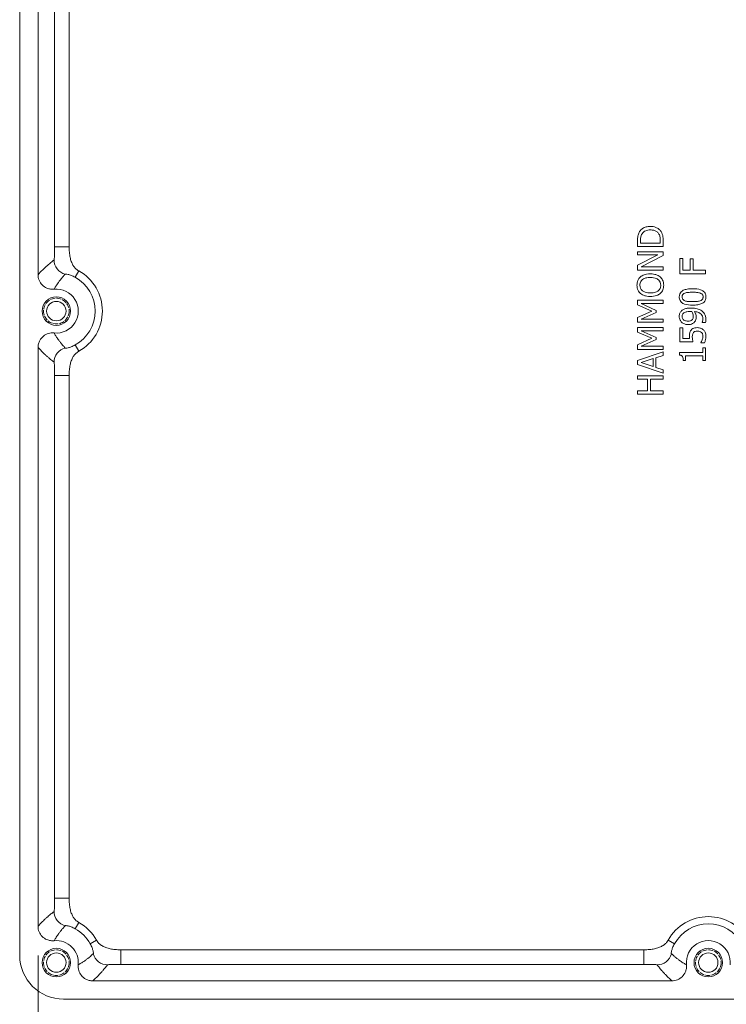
# Model space of a CAD drawing. Header units: millimetres. Extents: x 36 to 1079, y 38 to 827.
# Tile 4 of 11: x 501 to 598, y 284 to 418. Entities that reach past the tile are written whole.
import ezdxf

# ---------------------------------------------------------------- set-up
doc = ezdxf.new("R2010")
doc.units = ezdxf.units.MM
doc.header["$LTSCALE"] = 4
doc.linetypes.add('DASHED', pattern=[0.2067, 0.1654, -0.0413])
for name, color, linetype, lineweight in [('Dimension (ANSI)', 7, 'Continuous', 9), ('Hidden Narrow (ANSI)', 7, 'DASHED', 9), ('Visible (ANSI)', 7, 'Continuous', 9), ('Visible Narrow (ANSI)', 7, 'Continuous', 9)]:
    doc.layers.add(name, color=color, linetype=linetype, lineweight=lineweight)
doc.styles.add('Note Text (ANSI)', font='arial.ttf')
doc.dimstyles.new('Default - mm (ANSI)', dxfattribs={"dimscale": 4, "dimtxt": 2, "dimasz": 2, "dimexe": 3.175, "dimexo": 1, "dimgap": 0.8, "dimtad": 0, "dimtih": 1, "dimtoh": 1, "dimrnd": 1e-08, "dimzin": 4, "dimdsep": 46, "dimtxsty": 'Note Text (ANSI)', "dimblk": 'Filled-1', "dimcen": 0.09, "dimdle": 10, "dimclrd": 256, "dimclre": 256, "dimclrt": 256, "dimadec": 1, "dimazin": 0, "dimtfac": 1.524, "dimtofl": 0, "dimtmove": 0, "dimatfit": 3, "dimfxl": 0, "dimtolj": 1, "dimtzin": 0, "dimlwd": -1, "dimlwe": -1, "dimarcsym": 0})

# ---------------------------------------------------------------- blocks, each defined once
blk = doc.blocks.new('Filled-1')
at = {"color": 0}
for p, q in [((0, 0), (-1, 0.15)), ((-1, 0.15), (-1, -0.15)), ((-1, 0), (0, 0)), ((-1, -0.15), (0, 0))]:
    blk.add_line(p, q, dxfattribs=at)
at = {"color": 0, "flags": 128}
blk.add_lwpolyline([(-1, -0.15), (0, 0), (-1, 0.15), (-1, -0.15)], dxfattribs=at)
at = {"color": 0}
blk.add_solid([(-1, -0.15), (0, 0), (-1, 0.15), (-1, -0.15)], dxfattribs=at)
blk = doc.blocks.new('*D24')
at = {"layer": 'Defpoints', "color": 0, "transparency": 16777216}
for p in [(503.81, 294.29), (686.8, 294.29), (686.8, 264.01)]:
    blk.add_point(p, dxfattribs=at)
at = {"layer": 'Dimension (ANSI)', "transparency": 16777216}
for p, q in [((503.81, 290.29), (503.81, 251.31)), ((686.8, 290.29), (686.8, 251.31)), ((511.81, 264.01), (574.24, 264.01)), ((678.8, 264.01), (617.39, 264.01))]:
    blk.add_line(p, q, dxfattribs=at)
at = {"layer": 'Dimension (ANSI)', "transparency": 16777216, "xscale": 8, "yscale": 8, "zscale": 8, "rotation": 180}
blk.add_blockref('Filled-1', (503.81, 264.01), dxfattribs=at)
at = {"layer": 'Dimension (ANSI)', "transparency": 16777216, "xscale": 8, "yscale": 8, "zscale": 8}
blk.add_blockref('Filled-1', (686.8, 264.01), dxfattribs=at)
at = {"layer": 'Dimension (ANSI)', "transparency": 16777216, "insert": (595.82, 264.01), "char_height": 8, "attachment_point": 5, "style": 'Note Text (ANSI)'}
blk.add_mtext('\\A1; 183.00\\P[7.205]', dxfattribs=at)

msp = doc.modelspace()

# ---------------------------------------------------------------- linework, layer by layer
at = {"layer": 'Hidden Narrow (ANSI)'}
for centre in [(506.306, 378.314), (506.306, 289.314), (595.306, 289.314)]:
    msp.add_circle(centre, 1.753, dxfattribs=at)
at = {"layer": 'Visible (ANSI)'}
for p, q in [((501.306, 466.318), (501.306, 290.309)), ((503.808, 383.287), (503.808, 462.34)), ((585.644, 387.922), (585.644, 387.125)), ((586.047, 387.59), (586.047, 387.944)), ((588.741, 387.59), (586.047, 387.59)), ((588.741, 387.944), (588.741, 387.59)), ((589.144, 387.125), (589.144, 387.93)), ((585.644, 387.125), (589.144, 387.125)), ((589.144, 386.416), (585.644, 386.416)), ((585.644, 386.416), (585.644, 385.982)), ((589.144, 385.894), (589.144, 386.416)), ((585.644, 385.982), (588.415, 385.982)), ((588.415, 385.982), (585.644, 384.572)), ((586.126, 384.345), (589.144, 385.894)), ((591.821, 385.511), (591.407, 385.511)), ((591.407, 385.511), (591.407, 383.418)), ((591.821, 383.883), (591.821, 385.511)), ((593.222, 385.443), (592.808, 385.443)), ((592.808, 385.443), (592.808, 383.883)), ((593.222, 383.883), (593.222, 385.443)), ((585.644, 384.572), (585.644, 383.911)), ((585.644, 383.911), (589.144, 383.911)), ((589.144, 384.345), (586.126, 384.345)), ((589.144, 383.911), (589.144, 384.345)), ((591.407, 383.418), (594.907, 383.418)), ((592.808, 383.883), (591.821, 383.883)), ((594.907, 383.883), (593.222, 383.883)), ((594.907, 383.418), (594.907, 383.883)), ((589.144, 379.796), (585.644, 379.796)), ((585.644, 379.796), (585.644, 379.149)), ((586.129, 379.331), (589.144, 379.331)), ((588.18, 378.417), (586.129, 379.331)), ((589.144, 379.331), (589.144, 379.796)), ((585.644, 379.149), (587.593, 378.304)), ((587.593, 378.304), (585.644, 377.43)), ((586.129, 377.229), (588.18, 378.134)), ((588.18, 378.134), (588.18, 378.417)), ((585.644, 377.43), (585.644, 376.795)), ((585.644, 376.795), (589.144, 376.795)), ((589.144, 377.229), (586.129, 377.229)), ((589.144, 376.795), (589.144, 377.229)), ((594.476, 376.792), (594.476, 376.769)), ((594.476, 376.769), (594.927, 376.769)), ((589.144, 376.086), (585.644, 376.086)), ((585.644, 376.086), (585.644, 375.439)), ((585.644, 375.439), (587.593, 374.594)), ((586.129, 375.621), (589.144, 375.621)), ((588.18, 374.707), (586.129, 375.621)), ((589.144, 375.621), (589.144, 376.086)), ((591.818, 376.038), (591.407, 376.038)), ((591.407, 376.038), (591.407, 374.117)), ((591.818, 374.568), (591.818, 376.038)), ((587.593, 374.594), (585.644, 373.72)), ((586.129, 373.519), (588.18, 374.424)), ((588.18, 374.424), (588.18, 374.707)), ((591.407, 374.117), (593.211, 374.117)), ((592.751, 374.568), (591.818, 374.568)), ((594.286, 374.007), (594.286, 373.973)), ((594.286, 373.973), (594.782, 373.973)), ((503.808, 294.287), (503.808, 373.34)), ((585.644, 373.72), (585.644, 373.085)), ((585.644, 373.085), (589.144, 373.085)), ((589.144, 372.753), (585.644, 371.573)), ((589.144, 373.519), (586.129, 373.519)), ((589.144, 373.085), (589.144, 373.519)), ((589.144, 372.263), (589.144, 372.753)), ((594.549, 372.671), (591.395, 372.671)), ((591.395, 372.671), (591.395, 372.308)), ((594.907, 373.292), (594.549, 373.292)), ((594.549, 373.292), (594.549, 372.671)), ((594.907, 371.585), (594.907, 373.292)), ((585.644, 371.573), (585.644, 371)), ((586.121, 371.275), (587.768, 371.817)), ((587.768, 370.737), (586.121, 371.275)), ((587.768, 371.817), (587.768, 370.737)), ((588.165, 371.945), (589.144, 372.263)), ((588.165, 370.609), (588.165, 371.945)), ((591.883, 371.585), (592.204, 371.585)), ((592.204, 371.585), (592.204, 372.22)), ((592.204, 372.22), (594.549, 372.22)), ((594.549, 372.22), (594.549, 371.585)), ((594.549, 371.585), (594.907, 371.585)), ((585.644, 371), (589.144, 369.82)), ((589.144, 370.291), (588.165, 370.609)), ((589.144, 369.82), (589.144, 370.291)), ((589.144, 369.489), (585.644, 369.489)), ((585.644, 369.489), (585.644, 369.023)), ((585.644, 369.023), (587.017, 369.023)), ((587.017, 369.023), (587.017, 367.412)), ((587.431, 369.023), (589.144, 369.023)), ((587.431, 367.412), (587.431, 369.023)), ((589.144, 369.023), (589.144, 369.489)), ((587.017, 367.412), (585.644, 367.412)), ((585.644, 367.412), (585.644, 366.947)), ((589.144, 367.412), (587.431, 367.412)), ((589.144, 366.947), (589.144, 367.412)), ((585.644, 366.947), (589.144, 366.947)), ((590.333, 286.816), (511.28, 286.816)), ((507.302, 284.314), (683.311, 284.314))]:
    msp.add_line(p, q, dxfattribs=at)
for centre, radius in [((506.306, 378.314), 1.95), ((506.306, 378.314), 1.321), ((506.306, 289.314), 1.95), ((506.306, 289.314), 1.321), ((595.306, 289.314), 1.95), ((595.306, 289.314), 1.321)]:
    msp.add_circle(centre, radius, dxfattribs=at)
for centre, start, end in [((506.306, 378.314), 264.26339, 95.73661), ((506.306, 289.314), 354.26339, 95.73661), ((595.306, 289.314), 354.26339, 185.73661)]:
    msp.add_arc(centre, 3, start, end, dxfattribs=at)
msp.add_ellipse((507.311, 290.318), major_axis=(-4.249, -4.249), ratio=0.9985275, start_param=5.498524, end_param=7.0678467, dxfattribs=at)
for points, knots in [([(585.922, 389.175), (585.827, 389.03), (585.762, 388.864), (585.694, 388.607), (585.644, 388.393), (585.644, 387.922)], [-0.40837265, -0.40837265, -0.40837265, -0.40837265, -0.14133287, -0.14133287, 0, 0, 0, 0]), ([(587.397, 389.884), (587.201, 389.884), (587.004, 389.864), (586.603, 389.754), (586.453, 389.671), (586.174, 389.486), (586.034, 389.344), (585.922, 389.175)], [-0.13573814, -0.13573814, -0.13573814, -0.13573814, -0.10047704, -0.10047704, -0.0608476, -0.0608476, 0, 0, 0, 0]), ([(586.047, 387.944), (586.047, 388.224), (586.076, 388.384), (586.13, 388.612), (586.183, 388.744), (586.257, 388.869)], [-0.070078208, -0.070078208, -0.070078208, -0.070078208, -0.04344913, -0.04344913, 0, 0, 0, 0]), ([(586.257, 388.869), (586.315, 388.964), (586.386, 389.047), (586.557, 389.191), (586.654, 389.248), (586.957, 389.371), (587.177, 389.399), (587.391, 389.399)], [-0.13123432, -0.13123432, -0.13123432, -0.13123432, -0.09804191, -0.09804191, -0.06428736, -0.06428736, 0, 0, 0, 0]), ([(587.391, 389.399), (587.548, 389.399), (587.711, 389.386), (587.963, 389.324), (588.094, 389.28), (588.338, 389.12), (588.432, 389.025), (588.509, 388.912)], [-0.15837325, -0.15837325, -0.15837325, -0.15837325, -0.08754222, -0.08754222, -0.04098995, -0.04098995, 0, 0, 0, 0]), ([(588.863, 389.17), (588.78, 389.296), (588.678, 389.406), (588.426, 389.608), (588.28, 389.688), (587.907, 389.842), (587.655, 389.884), (587.397, 389.884)], [-0.1600605, -0.1600605, -0.1600605, -0.1600605, -0.12119321, -0.12119321, -0.07735371, -0.07735371, 0, 0, 0, 0]), ([(588.509, 388.912), (588.553, 388.848), (588.591, 388.781), (588.664, 388.611), (588.683, 388.527), (588.729, 388.312), (588.741, 388.123), (588.741, 387.944)], [-0.074312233, -0.074312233, -0.074312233, -0.074312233, -0.06573242, -0.06573242, -0.053662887, -0.053662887, 0, 0, 0, 0]), ([(589.144, 387.93), (589.144, 388.152), (589.133, 388.411), (589.067, 388.728), (589.018, 388.923), (588.863, 389.17)], [-0.28084093, -0.28084093, -0.28084093, -0.28084093, -0.08728295, -0.08728295, 0, 0, 0, 0]), ([(587.394, 383.401), (586.998, 383.401), (586.725, 383.332), (586.354, 383.194), (586.188, 383.103), (586.044, 382.981)], [-0.11886458, -0.11886458, -0.11886458, -0.11886458, -0.05662971, -0.05662971, 0, 0, 0, 0]), ([(588.741, 382.981), (588.662, 383.051), (588.574, 383.111), (588.38, 383.215), (588.273, 383.259), (587.983, 383.349), (587.733, 383.401), (587.394, 383.401)], [-0.22002256, -0.22002256, -0.22002256, -0.22002256, -0.163073, -0.163073, -0.1016269, -0.1016269, 0, 0, 0, 0]), ([(503.808, 383.287), (503.808, 383.027), (503.859, 382.768), (504.057, 382.287), (504.202, 382.068), (504.568, 381.697), (504.785, 381.55), (505.178, 381.383), (505.34, 381.337), (505.672, 381.286), (505.84, 381.282), (506.007, 381.299)], [0, 0, 0, 0, 0.07820061, 0.07820061, 0.15626443, 0.15626443, 0.23426596, 0.23426596, 0.28455778, 0.28455778, 0.3348508, 0.3348508, 0.3348508, 0.3348508]), ([(586.044, 382.981), (585.967, 382.912), (585.898, 382.836), (585.765, 382.648), (585.716, 382.547), (585.604, 382.277), (585.57, 382.066), (585.57, 381.852)], [-0.10683304, -0.10683304, -0.10683304, -0.10683304, -0.08776367, -0.08776367, -0.06425792, -0.06425792, 0, 0, 0, 0]), ([(585.973, 381.855), (585.973, 381.946), (585.983, 382.037), (586.025, 382.208), (586.056, 382.288), (586.159, 382.467), (586.24, 382.556), (586.336, 382.629)], [-0.089459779, -0.089459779, -0.089459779, -0.089459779, -0.062026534, -0.062026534, -0.036361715, -0.036361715, 0, 0, 0, 0]), ([(586.336, 382.629), (586.496, 382.753), (586.678, 382.812), (586.977, 382.896), (587.189, 382.916), (587.394, 382.916)], [-0.093258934, -0.093258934, -0.093258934, -0.093258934, -0.06148371, -0.06148371, 0, 0, 0, 0]), ([(587.394, 382.916), (587.544, 382.916), (587.698, 382.905), (587.972, 382.856), (588.098, 382.821), (588.383, 382.693), (588.486, 382.603), (588.633, 382.453), (588.697, 382.358), (588.794, 382.123), (588.815, 381.99), (588.815, 381.855)], [-0.14520463, -0.14520463, -0.14520463, -0.14520463, -0.1227199, -0.1227199, -0.1035141, -0.1035141, -0.07594386, -0.07594386, -0.04062436, -0.04062436, 0, 0, 0, 0]), ([(589.218, 381.852), (589.218, 381.977), (589.206, 382.101), (589.156, 382.338), (589.119, 382.451), (588.988, 382.72), (588.877, 382.861), (588.741, 382.981)], [-0.1273737, -0.1273737, -0.1273737, -0.1273737, -0.08968864, -0.08968864, -0.05446356, -0.05446356, 0, 0, 0, 0]), ([(585.57, 381.852), (585.57, 381.726), (585.582, 381.601), (585.633, 381.363), (585.671, 381.252), (585.801, 380.985), (585.909, 380.845), (586.044, 380.726)], [-0.126648, -0.126648, -0.126648, -0.126648, -0.08920698, -0.08920698, -0.0540053, -0.0540053, 0, 0, 0, 0]), ([(586.336, 381.078), (586.272, 381.128), (586.213, 381.184), (586.105, 381.321), (586.069, 381.39), (585.993, 381.575), (585.973, 381.715), (585.973, 381.855)], [-0.076056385, -0.076056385, -0.076056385, -0.076056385, -0.060095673, -0.060095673, -0.04194265, -0.04194265, 0, 0, 0, 0]), ([(586.044, 380.726), (586.214, 380.584), (586.409, 380.484), (586.749, 380.373), (586.997, 380.306), (587.394, 380.306)], [-0.31251494, -0.31251494, -0.31251494, -0.31251494, -0.11920289, -0.11920289, 0, 0, 0, 0]), ([(587.394, 380.791), (587.211, 380.791), (586.947, 380.807), (586.564, 380.936), (586.442, 380.995), (586.336, 381.078)], [-0.12118467, -0.12118467, -0.12118467, -0.12118467, -0.04024625, -0.04024625, 0, 0, 0, 0]), ([(588.815, 381.855), (588.815, 381.778), (588.808, 381.701), (588.778, 381.555), (588.755, 381.487), (588.672, 381.309), (588.598, 381.212), (588.383, 381.017), (588.246, 380.946), (587.887, 380.818), (587.634, 380.791), (587.394, 380.791)], [-0.18316713, -0.18316713, -0.18316713, -0.18316713, -0.16371773, -0.16371773, -0.14542289, -0.14542289, -0.11409303, -0.11409303, -0.07194209, -0.07194209, 0, 0, 0, 0]), ([(587.394, 380.306), (587.692, 380.306), (587.993, 380.345), (588.443, 380.515), (588.603, 380.603), (588.741, 380.723)], [-0.14438757, -0.14438757, -0.14438757, -0.14438757, -0.05488585, -0.05488585, 0, 0, 0, 0]), ([(588.741, 380.723), (588.82, 380.792), (588.89, 380.868), (589.009, 381.034), (589.059, 381.123), (589.184, 381.422), (589.218, 381.636), (589.218, 381.852)], [-0.13087693, -0.13087693, -0.13087693, -0.13087693, -0.09717926, -0.09717926, -0.06492527, -0.06492527, 0, 0, 0, 0]), ([(593.157, 381.367), (592.918, 381.367), (592.668, 381.353), (592.249, 381.282), (592.06, 381.232), (591.758, 381.087), (591.664, 381.015), (591.514, 380.863), (591.452, 380.77), (591.356, 380.533), (591.336, 380.391), (591.336, 380.25)], [-0.19181601, -0.19181601, -0.19181601, -0.19181601, -0.14389392, -0.14389392, -0.1065276, -0.1065276, -0.07672432, -0.07672432, -0.04252728, -0.04252728, 0, 0, 0, 0]), ([(591.724, 380.25), (591.724, 380.292), (591.728, 380.336), (591.743, 380.416), (591.754, 380.453), (591.784, 380.521), (591.813, 380.575), (591.934, 380.69), (592.009, 380.732), (592.087, 380.763)], [-0.10559377, -0.10559377, -0.10559377, -0.10559377, -0.07630547, -0.07630547, -0.04989574, -0.04989574, -0.0252891, -0.0252891, 0, 0, 0, 0]), ([(592.087, 380.763), (592.256, 380.83), (592.444, 380.853), (592.733, 380.884), (592.954, 380.891), (593.157, 380.891)], [-0.0872171, -0.0872171, -0.0872171, -0.0872171, -0.060842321, -0.060842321, 0, 0, 0, 0]), ([(594.98, 380.25), (594.98, 380.339), (594.972, 380.428), (594.936, 380.594), (594.909, 380.671), (594.818, 380.846), (594.745, 380.935), (594.553, 381.095), (594.421, 381.169), (593.929, 381.334), (593.539, 381.367), (593.157, 381.367)], [-0.31401255, -0.31401255, -0.31401255, -0.31401255, -0.27184512, -0.27184512, -0.23324413, -0.23324413, -0.1782157, -0.1782157, -0.11462067, -0.11462067, 0, 0, 0, 0]), ([(593.157, 380.891), (593.49, 380.891), (593.685, 380.873), (593.927, 380.847), (594.088, 380.819), (594.223, 380.766)], [-0.07353823, -0.07353823, -0.07353823, -0.07353823, -0.043596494, -0.043596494, 0, 0, 0, 0]), ([(594.223, 380.766), (594.268, 380.748), (594.312, 380.727), (594.39, 380.679), (594.425, 380.652), (594.506, 380.569), (594.535, 380.516), (594.581, 380.402), (594.592, 380.325), (594.592, 380.25)], [-0.055121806, -0.055121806, -0.055121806, -0.055121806, -0.045640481, -0.045640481, -0.037093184, -0.037093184, -0.022754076, -0.022754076, 0, 0, 0, 0]), ([(591.336, 380.25), (591.336, 380.159), (591.344, 380.069), (591.381, 379.9), (591.408, 379.822), (591.5, 379.646), (591.573, 379.558), (591.764, 379.398), (591.896, 379.325), (592.388, 379.162), (592.778, 379.129), (593.16, 379.129)], [-0.31608386, -0.31608386, -0.31608386, -0.31608386, -0.27296623, -0.27296623, -0.23358036, -0.23358036, -0.17811947, -0.17811947, -0.11451105, -0.11451105, 0, 0, 0, 0]), ([(592.093, 379.728), (592.048, 379.746), (592.004, 379.767), (591.926, 379.817), (591.891, 379.844), (591.809, 379.929), (591.781, 379.981), (591.735, 380.096), (591.724, 380.173), (591.724, 380.25)], [-0.054393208, -0.054393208, -0.054393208, -0.054393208, -0.045227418, -0.045227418, -0.036976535, -0.036976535, -0.022980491, -0.022980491, 0, 0, 0, 0]), ([(593.16, 379.606), (592.813, 379.606), (592.608, 379.625), (592.387, 379.647), (592.228, 379.674), (592.093, 379.728)], [-0.066879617, -0.066879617, -0.066879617, -0.066879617, -0.043642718, -0.043642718, 0, 0, 0, 0]), ([(593.16, 379.129), (593.398, 379.129), (593.65, 379.143), (594.068, 379.214), (594.258, 379.263), (594.552, 379.404), (594.648, 379.474), (594.802, 379.63), (594.863, 379.724), (594.96, 379.963), (594.98, 380.106), (594.98, 380.25)], [-0.20458805, -0.20458805, -0.20458805, -0.20458805, -0.15070722, -0.15070722, -0.10895699, -0.10895699, -0.07727916, -0.07727916, -0.0430134, -0.0430134, 0, 0, 0, 0]), ([(594.215, 379.725), (594.03, 379.654), (593.853, 379.636), (593.58, 379.61), (593.354, 379.606), (593.16, 379.606)], [-0.081744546, -0.081744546, -0.081744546, -0.081744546, -0.05844055, -0.05844055, 0, 0, 0, 0]), ([(594.592, 380.25), (594.592, 380.204), (594.588, 380.159), (594.572, 380.075), (594.56, 380.036), (594.529, 379.971), (594.499, 379.914), (594.371, 379.797), (594.295, 379.755), (594.215, 379.725)], [-0.12265605, -0.12265605, -0.12265605, -0.12265605, -0.08546295, -0.08546295, -0.05205622, -0.05205622, -0.02579315, -0.02579315, 0, 0, 0, 0]), ([(591.651, 378.355), (591.6, 378.307), (591.555, 378.255), (591.476, 378.14), (591.443, 378.079), (591.381, 377.928), (591.336, 377.786), (591.336, 377.578)], [-0.15528139, -0.15528139, -0.15528139, -0.15528139, -0.10890028, -0.10890028, -0.06240337, -0.06240337, 0, 0, 0, 0]), ([(592.947, 378.735), (592.768, 378.735), (592.581, 378.725), (592.318, 378.68), (592.163, 378.649), (591.869, 378.521), (591.751, 378.449), (591.651, 378.355)], [-0.20726737, -0.20726737, -0.20726737, -0.20726737, -0.09613496, -0.09613496, -0.04126844, -0.04126844, 0, 0, 0, 0]), ([(591.719, 377.575), (591.719, 377.621), (591.723, 377.666), (591.739, 377.744), (591.752, 377.789), (591.808, 377.903), (591.86, 377.963), (591.917, 378.015)], [-0.057984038, -0.057984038, -0.057984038, -0.057984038, -0.037976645, -0.037976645, -0.022911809, -0.022911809, 0, 0, 0, 0]), ([(591.917, 378.015), (591.961, 378.056), (592.011, 378.09), (592.149, 378.162), (592.231, 378.187), (592.433, 378.245), (592.64, 378.261), (592.842, 378.261)], [-0.079193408, -0.079193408, -0.079193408, -0.079193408, -0.072018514, -0.072018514, -0.060666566, -0.060666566, 0, 0, 0, 0]), ([(592.842, 378.261), (592.909, 378.261), (592.941, 378.26), (592.999, 378.257), (593.035, 378.255), (593.063, 378.253)], [-0.017489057, -0.017489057, -0.017489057, -0.017489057, -0.00848535, -0.00848535, 0, 0, 0, 0]), ([(594.416, 378.349), (594.225, 378.49), (593.999, 378.579), (593.595, 378.681), (593.322, 378.735), (592.947, 378.735)], [-0.26066701, -0.26066701, -0.26066701, -0.26066701, -0.11262178, -0.11262178, 0, 0, 0, 0]), ([(593.063, 378.253), (593.139, 378.141), (593.18, 378.027), (593.235, 377.845), (593.256, 377.735), (593.256, 377.626)], [-0.057026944, -0.057026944, -0.057026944, -0.057026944, -0.032766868, -0.032766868, 0, 0, 0, 0]), ([(593.645, 377.521), (593.645, 377.648), (593.627, 377.773), (593.557, 377.977), (593.506, 378.095), (593.401, 378.25)], [-0.13601886, -0.13601886, -0.13601886, -0.13601886, -0.05628008, -0.05628008, 0, 0, 0, 0]), ([(593.401, 378.25), (593.612, 378.236), (593.83, 378.196), (594.168, 378.038), (594.259, 377.961), (594.394, 377.825), (594.455, 377.733), (594.549, 377.502), (594.569, 377.366), (594.569, 377.229)], [-0.12942342, -0.12942342, -0.12942342, -0.12942342, -0.09840337, -0.09840337, -0.07487137, -0.07487137, -0.04106426, -0.04106426, 0, 0, 0, 0]), ([(594.975, 377.166), (594.975, 377.311), (594.962, 377.458), (594.897, 377.724), (594.852, 377.836), (594.691, 378.106), (594.565, 378.239), (594.416, 378.349)], [-0.13766884, -0.13766884, -0.13766884, -0.13766884, -0.09426049, -0.09426049, -0.05567576, -0.05567576, 0, 0, 0, 0]), ([(591.336, 377.578), (591.336, 377.495), (591.345, 377.414), (591.386, 377.237), (591.419, 377.154), (591.501, 376.981), (591.573, 376.88), (591.665, 376.795)], [-0.074339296, -0.074339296, -0.074339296, -0.074339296, -0.057672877, -0.057672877, -0.0375929, -0.0375929, 0, 0, 0, 0]), ([(591.665, 376.795), (591.777, 376.689), (591.907, 376.61), (592.137, 376.52), (592.3, 376.466), (592.544, 376.466)], [-0.19531329, -0.19531329, -0.19531329, -0.19531329, -0.07324551, -0.07324551, 0, 0, 0, 0]), ([(592.524, 376.942), (592.443, 376.942), (592.36, 376.948), (592.211, 376.974), (592.143, 376.993), (591.985, 377.062), (591.924, 377.112), (591.83, 377.207), (591.791, 377.265), (591.732, 377.409), (591.719, 377.491), (591.719, 377.575)], [-0.092672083, -0.092672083, -0.092672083, -0.092672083, -0.077902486, -0.077902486, -0.065160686, -0.065160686, -0.046555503, -0.046555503, -0.02508273, -0.02508273, 0, 0, 0, 0]), ([(593.134, 377.181), (593.101, 377.14), (593.064, 377.104), (592.969, 377.034), (592.921, 377.012), (592.782, 376.957), (592.653, 376.942), (592.524, 376.942)], [-0.059927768, -0.059927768, -0.059927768, -0.059927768, -0.050526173, -0.050526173, -0.038737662, -0.038737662, 0, 0, 0, 0]), ([(592.544, 376.466), (592.658, 376.466), (592.775, 376.476), (592.96, 376.518), (593.059, 376.548), (593.271, 376.669), (593.362, 376.748), (593.437, 376.846)], [-0.12760683, -0.12760683, -0.12760683, -0.12760683, -0.07311121, -0.07311121, -0.03704428, -0.03704428, 0, 0, 0, 0]), ([(593.256, 377.626), (593.256, 377.512), (593.242, 377.414), (593.205, 377.286), (593.175, 377.231), (593.134, 377.181)], [-0.039818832, -0.039818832, -0.039818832, -0.039818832, -0.019357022, -0.019357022, 0, 0, 0, 0]), ([(593.437, 376.846), (593.51, 376.943), (593.571, 377.051), (593.615, 377.215), (593.645, 377.332), (593.645, 377.521)], [-0.1971389, -0.1971389, -0.1971389, -0.1971389, -0.05657981, -0.05657981, 0, 0, 0, 0]), ([(594.569, 377.229), (594.569, 377.103), (594.547, 376.997), (594.511, 376.872), (594.495, 376.826), (594.476, 376.792)], [-0.033260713, -0.033260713, -0.033260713, -0.033260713, -0.011792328, -0.011792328, 0, 0, 0, 0]), ([(594.927, 376.769), (594.947, 376.833), (594.959, 376.9), (594.967, 376.986), (594.975, 377.068), (594.975, 377.166)], [-0.12854289, -0.12854289, -0.12854289, -0.12854289, -0.02942512, -0.02942512, 0, 0, 0, 0]), ([(506.007, 375.329), (505.747, 375.355), (505.485, 375.33), (504.986, 375.181), (504.753, 375.059), (504.349, 374.732), (504.18, 374.531), (503.974, 374.156), (503.913, 373.999), (503.829, 373.675), (503.808, 373.508), (503.808, 373.34)], [0, 0, 0, 0, 0.07821197, 0.07821197, 0.15628979, 0.15628979, 0.23430602, 0.23430602, 0.28457284, 0.28457284, 0.33485104, 0.33485104, 0.33485104, 0.33485104]), ([(592.95, 375.697), (592.908, 375.643), (592.871, 375.585), (592.812, 375.465), (592.79, 375.404), (592.761, 375.28), (592.731, 375.143), (592.731, 374.886)], [-0.24096281, -0.24096281, -0.24096281, -0.24096281, -0.15671035, -0.15671035, -0.07714406, -0.07714406, 0, 0, 0, 0]), ([(593.795, 376.057), (593.684, 376.057), (593.568, 376.049), (593.382, 376.007), (593.297, 375.979), (593.106, 375.867), (593.02, 375.791), (592.95, 375.697)], [-0.11028631, -0.11028631, -0.11028631, -0.11028631, -0.06656425, -0.06656425, -0.03508569, -0.03508569, 0, 0, 0, 0]), ([(593.125, 374.81), (593.125, 374.952), (593.143, 375.097), (593.209, 375.274), (593.242, 375.332), (593.287, 375.382)], [-0.056540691, -0.056540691, -0.056540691, -0.056540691, -0.020299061, -0.020299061, 0, 0, 0, 0]), ([(593.287, 375.382), (593.314, 375.415), (593.345, 375.444), (593.425, 375.503), (593.467, 375.522), (593.579, 375.569), (593.685, 375.581), (593.792, 375.581)], [-0.047589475, -0.047589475, -0.047589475, -0.047589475, -0.040971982, -0.040971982, -0.032077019, -0.032077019, 0, 0, 0, 0]), ([(593.792, 375.581), (593.962, 375.581), (594.066, 375.553), (594.211, 375.504), (594.291, 375.461), (594.362, 375.402)], [-0.045866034, -0.045866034, -0.045866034, -0.045866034, -0.027637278, -0.027637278, 0, 0, 0, 0]), ([(594.637, 375.748), (594.528, 375.85), (594.402, 375.924), (594.169, 376.012), (594.014, 376.057), (593.795, 376.057)], [-0.16403164, -0.16403164, -0.16403164, -0.16403164, -0.06583052, -0.06583052, 0, 0, 0, 0]), ([(594.362, 375.402), (594.398, 375.371), (594.43, 375.336), (594.485, 375.258), (594.507, 375.217), (594.542, 375.126), (594.575, 375.031), (594.575, 374.897)], [-0.11605878, -0.11605878, -0.11605878, -0.11605878, -0.07773392, -0.07773392, -0.03992352, -0.03992352, 0, 0, 0, 0]), ([(594.98, 374.889), (594.98, 374.988), (594.971, 375.086), (594.937, 375.246), (594.912, 375.337), (594.805, 375.557), (594.731, 375.661), (594.637, 375.748)], [-0.12663948, -0.12663948, -0.12663948, -0.12663948, -0.0735179, -0.0735179, -0.03852684, -0.03852684, 0, 0, 0, 0]), ([(592.731, 374.886), (592.731, 374.836), (592.733, 374.785), (592.737, 374.712), (592.74, 374.651), (592.751, 374.568)], [-0.076870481, -0.076870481, -0.076870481, -0.076870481, -0.02510792, -0.02510792, 0, 0, 0, 0]), ([(593.211, 374.117), (593.19, 374.212), (593.17, 374.33), (593.147, 374.476), (593.125, 374.619), (593.125, 374.81)], [-0.16423199, -0.16423199, -0.16423199, -0.16423199, -0.05726611, -0.05726611, 0, 0, 0, 0]), ([(594.473, 374.384), (594.445, 374.309), (594.413, 374.233), (594.362, 374.134), (594.325, 374.06), (594.286, 374.007)], [-0.070601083, -0.070601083, -0.070601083, -0.070601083, -0.019758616, -0.019758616, 0, 0, 0, 0]), ([(594.575, 374.897), (594.575, 374.811), (594.568, 374.722), (594.528, 374.552), (594.502, 374.467), (594.473, 374.384)], [-0.052405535, -0.052405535, -0.052405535, -0.052405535, -0.026474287, -0.026474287, 0, 0, 0, 0]), ([(594.782, 373.973), (594.847, 374.105), (594.893, 374.252), (594.946, 374.486), (594.98, 374.661), (594.98, 374.889)], [-0.17677266, -0.17677266, -0.17677266, -0.17677266, -0.06850365, -0.06850365, 0, 0, 0, 0]), ([(591.395, 372.308), (591.443, 372.304), (591.491, 372.297), (591.576, 372.274), (591.615, 372.259), (591.689, 372.218), (591.724, 372.19), (591.768, 372.137), (591.8, 372.093), (591.87, 371.887), (591.883, 371.734), (591.883, 371.585)], [-0.2309077, -0.2309077, -0.2309077, -0.2309077, -0.17516613, -0.17516613, -0.12705399, -0.12705399, -0.07491007, -0.07491007, -0.04486085, -0.04486085, 0, 0, 0, 0]), ([(503.808, 294.287), (503.808, 294.027), (503.859, 293.768), (504.057, 293.287), (504.202, 293.068), (504.568, 292.697), (504.785, 292.55), (505.178, 292.383), (505.34, 292.337), (505.672, 292.286), (505.84, 292.282), (506.007, 292.299)], [0, 0, 0, 0, 0.07820061, 0.07820061, 0.15626443, 0.15626443, 0.23426596, 0.23426596, 0.28455778, 0.28455778, 0.3348508, 0.3348508, 0.3348508, 0.3348508]), ([(509.291, 289.014), (509.265, 288.754), (509.29, 288.492), (509.439, 287.993), (509.561, 287.761), (509.888, 287.356), (510.09, 287.187), (510.464, 286.982), (510.621, 286.92), (510.945, 286.837), (511.112, 286.816), (511.28, 286.816)], [0, 0, 0, 0, 0.07821197, 0.07821197, 0.15628979, 0.15628979, 0.23430602, 0.23430602, 0.28457284, 0.28457284, 0.33485104, 0.33485104, 0.33485104, 0.33485104]), ([(590.333, 286.816), (590.594, 286.816), (590.852, 286.867), (591.334, 287.064), (591.553, 287.209), (591.923, 287.575), (592.07, 287.792), (592.238, 288.185), (592.284, 288.347), (592.334, 288.679), (592.338, 288.847), (592.321, 289.014)], [0, 0, 0, 0, 0.07820061, 0.07820061, 0.15626443, 0.15626443, 0.23426596, 0.23426596, 0.28455778, 0.28455778, 0.3348508, 0.3348508, 0.3348508, 0.3348508])]:
    msp.add_open_spline(points, degree=3, knots=knots, dxfattribs=at)
at = {"layer": 'Visible Narrow (ANSI)'}
for p, q in [((506.059, 458.516), (506.059, 387.112)), ((508.057, 387.112), (508.057, 458.516)), ((508.057, 387.112), (506.059, 387.112)), ((508.888, 382.928), (509.376, 383.8)), ((508.888, 373.7), (509.376, 372.828)), ((506.059, 369.516), (508.057, 369.516)), ((506.059, 369.516), (506.059, 298.112)), ((508.057, 298.112), (508.057, 369.516)), ((506.059, 298.112), (508.057, 298.112)), ((508.888, 293.928), (509.376, 294.8)), ((510.921, 291.895), (511.793, 292.383)), ((590.692, 291.895), (589.82, 292.383)), ((586.508, 291.064), (515.105, 291.064)), ((515.105, 289.066), (515.105, 291.064)), ((586.508, 289.066), (586.508, 291.064)), ((515.105, 289.066), (586.508, 289.066))]:
    msp.add_line(p, q, dxfattribs=at)
for centre, radius, start, end in [((506.306, 378.314), 6.286, 299.22662, 60.77338), ((506.306, 378.314), 5.287, 299.22662, 60.77338), ((506.306, 289.314), 6.286, 29.22662, 60.77338), ((595.306, 289.314), 6.286, 29.22662, 150.77338), ((595.306, 289.314), 5.287, 29.22662, 150.77338), ((506.306, 289.314), 5.287, 29.22662, 60.77338)]:
    msp.add_arc(centre, radius, start, end, dxfattribs=at)
for centre, major_axis, start_param, end_param in [((507.997, 385.301), (-1.237, 1.572), 0.9046884, 2.2369043), ((507.997, 371.326), (-1.237, -1.572), 4.046281, 5.378497), ((507.997, 296.301), (1.237, -1.572), 4.046281, 5.378497), ((513.294, 291.005), (1.572, -1.237), 4.046281, 5.378497), ((588.319, 291.005), (1.572, 1.237), 4.046281, 5.378497)]:
    msp.add_ellipse(centre, major_axis=major_axis, ratio=0.9988073, start_param=start_param, end_param=end_param, dxfattribs=at)
for points in [[(506.059, 387.112), (506.059, 385.348), (505.999, 385.301)], [(509.376, 383.8), (508.057, 384.538), (508.057, 387.112)], [(508.057, 369.516), (508.057, 372.09), (509.376, 372.828)], [(505.999, 371.326), (506.059, 371.279), (506.059, 369.516)], [(506.059, 298.112), (506.059, 296.348), (505.999, 296.301)], [(509.376, 294.8), (508.057, 295.538), (508.057, 298.112)], [(515.105, 291.064), (512.531, 291.064), (511.793, 292.383)], [(589.82, 292.383), (589.082, 291.064), (586.508, 291.064)], [(513.294, 289.006), (513.341, 289.066), (515.105, 289.066)], [(586.508, 289.066), (588.272, 289.066), (588.319, 289.006)]]:
    msp.add_open_spline(points, degree=2, dxfattribs=at)
for points, knots in [([(505.999, 385.301), (505.922, 385.241), (505.846, 385.18), (505.637, 385.011), (505.505, 384.902), (505.29, 384.72), (505.208, 384.649), (505.074, 384.531), (505.022, 384.485), (504.867, 384.346), (504.764, 384.251), (504.495, 383.998), (504.33, 383.837), (504.046, 383.545), (503.927, 383.419), (503.808, 383.287)], [-5.9100219, -5.9100219, -5.9100219, -5.9100219, -5.3123326, -5.3123326, -4.2789305, -4.2789305, -3.6330542, -3.6330542, -3.2293815, -3.2293815, -2.4220362, -2.4220362, -1.1302835, -1.1302835, -0.2003308, -0.2003308, -0.2003308, -0.2003308]), ([(506.007, 381.299), (506.073, 381.425), (506.144, 381.548), (506.319, 381.837), (506.426, 382), (506.609, 382.258), (506.681, 382.356), (506.791, 382.5), (506.828, 382.547), (506.925, 382.67), (506.986, 382.744), (507.146, 382.936), (507.246, 383.051), (507.407, 383.23), (507.467, 383.295), (507.527, 383.359)], [0.2003308, 0.2003308, 0.2003308, 0.2003308, 1.1302835, 1.1302835, 2.4220362, 2.4220362, 3.2293815, 3.2293815, 3.6330542, 3.6330542, 4.2789305, 4.2789305, 5.3123326, 5.3123326, 5.9100219, 5.9100219, 5.9100219, 5.9100219]), ([(507.527, 383.359), (507.54, 383.372), (507.579, 383.377), (507.709, 383.368), (507.8, 383.353), (508.033, 383.296), (508.174, 383.252), (508.419, 383.157), (508.506, 383.12), (508.69, 383.034), (508.787, 382.984), (508.888, 382.928)], [0, 0, 0, 0, 0.25, 0.25, 0.5, 0.5, 0.75, 0.75, 0.875, 0.875, 1, 1, 1, 1]), ([(507.527, 373.269), (507.469, 373.331), (507.411, 373.394), (507.225, 373.599), (507.1, 373.744), (506.902, 373.986), (506.827, 374.08), (506.717, 374.224), (506.681, 374.272), (506.588, 374.399), (506.531, 374.478), (506.388, 374.687), (506.302, 374.818), (506.146, 375.075), (506.074, 375.2), (506.007, 375.329)], [0.5487411, 0.5487411, 0.5487411, 0.5487411, 1.1302839, 1.1302839, 2.422037, 2.422037, 3.2293826, 3.2293826, 3.6330555, 3.6330555, 4.278932, 4.278932, 5.3123344, 5.3123344, 6.2584345, 6.2584345, 6.2584345, 6.2584345]), ([(503.808, 373.34), (503.929, 373.207), (504.05, 373.078), (504.303, 372.819), (504.435, 372.688), (504.65, 372.483), (504.733, 372.406), (504.867, 372.282), (504.919, 372.235), (505.074, 372.096), (505.177, 372.006), (505.445, 371.775), (505.61, 371.638), (505.85, 371.444), (505.924, 371.385), (505.999, 371.326)], [-6.2584345, -6.2584345, -6.2584345, -6.2584345, -5.3123344, -5.3123344, -4.278932, -4.278932, -3.6330555, -3.6330555, -3.2293826, -3.2293826, -2.422037, -2.422037, -1.1302839, -1.1302839, -0.5487411, -0.5487411, -0.5487411, -0.5487411]), ([(508.888, 373.7), (508.787, 373.643), (508.69, 373.594), (508.506, 373.508), (508.419, 373.471), (508.174, 373.375), (508.033, 373.332), (507.8, 373.274), (507.709, 373.259), (507.579, 373.25), (507.54, 373.255), (507.527, 373.269)], [0, 0, 0, 0, 0.125, 0.125, 0.25, 0.25, 0.5, 0.5, 0.75, 0.75, 1, 1, 1, 1]), ([(505.999, 296.301), (505.922, 296.241), (505.846, 296.18), (505.637, 296.011), (505.505, 295.902), (505.29, 295.72), (505.208, 295.649), (505.074, 295.531), (505.022, 295.485), (504.867, 295.346), (504.764, 295.251), (504.495, 294.998), (504.33, 294.837), (504.046, 294.545), (503.927, 294.419), (503.808, 294.287)], [-5.9100219, -5.9100219, -5.9100219, -5.9100219, -5.3123326, -5.3123326, -4.2789305, -4.2789305, -3.6330542, -3.6330542, -3.2293815, -3.2293815, -2.4220362, -2.4220362, -1.1302835, -1.1302835, -0.2003308, -0.2003308, -0.2003308, -0.2003308]), ([(506.007, 292.299), (506.073, 292.425), (506.144, 292.548), (506.319, 292.837), (506.426, 293), (506.609, 293.258), (506.681, 293.356), (506.791, 293.5), (506.828, 293.547), (506.925, 293.67), (506.986, 293.744), (507.146, 293.936), (507.246, 294.051), (507.407, 294.23), (507.467, 294.295), (507.527, 294.359)], [0.2003308, 0.2003308, 0.2003308, 0.2003308, 1.1302835, 1.1302835, 2.4220362, 2.4220362, 3.2293815, 3.2293815, 3.6330542, 3.6330542, 4.2789305, 4.2789305, 5.3123326, 5.3123326, 5.9100219, 5.9100219, 5.9100219, 5.9100219]), ([(507.527, 294.359), (507.54, 294.372), (507.579, 294.377), (507.709, 294.368), (507.8, 294.353), (508.033, 294.296), (508.174, 294.252), (508.419, 294.157), (508.506, 294.12), (508.69, 294.034), (508.787, 293.984), (508.888, 293.928)], [0, 0, 0, 0, 0.25, 0.25, 0.5, 0.5, 0.75, 0.75, 0.875, 0.875, 1, 1, 1, 1]), ([(510.921, 291.895), (510.977, 291.795), (511.026, 291.698), (511.113, 291.514), (511.15, 291.427), (511.245, 291.181), (511.288, 291.04), (511.346, 290.807), (511.361, 290.716), (511.37, 290.586), (511.365, 290.547), (511.351, 290.535)], [0, 0, 0, 0, 0.125, 0.125, 0.25, 0.25, 0.5, 0.5, 0.75, 0.75, 1, 1, 1, 1]), ([(590.262, 290.535), (590.248, 290.547), (590.243, 290.586), (590.252, 290.716), (590.267, 290.807), (590.325, 291.04), (590.368, 291.181), (590.463, 291.427), (590.5, 291.514), (590.587, 291.698), (590.636, 291.795), (590.692, 291.895)], [0, 0, 0, 0, 0.25, 0.25, 0.5, 0.5, 0.75, 0.75, 0.875, 0.875, 1, 1, 1, 1]), ([(511.351, 290.535), (511.289, 290.476), (511.226, 290.418), (511.021, 290.233), (510.876, 290.107), (510.635, 289.909), (510.54, 289.835), (510.396, 289.725), (510.348, 289.688), (510.221, 289.595), (510.142, 289.539), (509.934, 289.395), (509.803, 289.31), (509.545, 289.153), (509.42, 289.082), (509.291, 289.014)], [0.5487411, 0.5487411, 0.5487411, 0.5487411, 1.1302839, 1.1302839, 2.422037, 2.422037, 3.2293826, 3.2293826, 3.6330555, 3.6330555, 4.278932, 4.278932, 5.3123344, 5.3123344, 6.2584345, 6.2584345, 6.2584345, 6.2584345]), ([(592.321, 289.014), (592.195, 289.08), (592.072, 289.151), (591.783, 289.326), (591.62, 289.434), (591.362, 289.616), (591.265, 289.688), (591.121, 289.798), (591.073, 289.835), (590.95, 289.932), (590.876, 289.993), (590.685, 290.153), (590.569, 290.253), (590.39, 290.415), (590.326, 290.474), (590.262, 290.535)], [0.2003308, 0.2003308, 0.2003308, 0.2003308, 1.1302835, 1.1302835, 2.4220362, 2.4220362, 3.2293815, 3.2293815, 3.6330542, 3.6330542, 4.2789305, 4.2789305, 5.3123326, 5.3123326, 5.9100219, 5.9100219, 5.9100219, 5.9100219]), ([(511.28, 286.816), (511.414, 286.937), (511.542, 287.058), (511.802, 287.311), (511.932, 287.443), (512.137, 287.657), (512.215, 287.74), (512.338, 287.874), (512.385, 287.926), (512.524, 288.081), (512.615, 288.184), (512.845, 288.452), (512.983, 288.618), (513.176, 288.857), (513.235, 288.932), (513.294, 289.006)], [-6.2584345, -6.2584345, -6.2584345, -6.2584345, -5.3123344, -5.3123344, -4.278932, -4.278932, -3.6330555, -3.6330555, -3.2293826, -3.2293826, -2.422037, -2.422037, -1.1302839, -1.1302839, -0.5487411, -0.5487411, -0.5487411, -0.5487411]), ([(588.319, 289.006), (588.379, 288.93), (588.44, 288.853), (588.609, 288.645), (588.718, 288.512), (588.9, 288.298), (588.972, 288.215), (589.09, 288.081), (589.135, 288.029), (589.274, 287.874), (589.369, 287.771), (589.622, 287.503), (589.784, 287.337), (590.075, 287.053), (590.202, 286.934), (590.333, 286.816)], [-5.9100219, -5.9100219, -5.9100219, -5.9100219, -5.3123326, -5.3123326, -4.2789305, -4.2789305, -3.6330542, -3.6330542, -3.2293815, -3.2293815, -2.4220362, -2.4220362, -1.1302835, -1.1302835, -0.2003308, -0.2003308, -0.2003308, -0.2003308])]:
    msp.add_open_spline(points, degree=3, knots=knots, dxfattribs=at)

# ---------------------------------------------------------------- dimensions: what is measured, and where the dimension line sits
at = {"layer": 'Dimension (ANSI)'}
dim = msp.add_linear_dim(base=(686.805, 264.009), p1=(503.808, 294.287), p2=(686.805, 294.287), angle=180, text=' <>\\X[7.205]', dimstyle='Default - mm (ANSI)', override={"dimgap": 0.8, "dimtih": 0, "dimtoh": 0, "dimdec": 2, "dimpost": '\\X', "dimtol": 0, "dimlim": 0, "dimtp": 0, "dimtm": 0, "dimtdec": 2, "dimatfit": 1}, dxfattribs=at)
dim.commit()
dim.dimension.update_dxf_attribs({"geometry": '*D24', "text_midpoint": (595.816, 264.009), "dimtype": 160})

doc.saveas('drawing.dxf')
